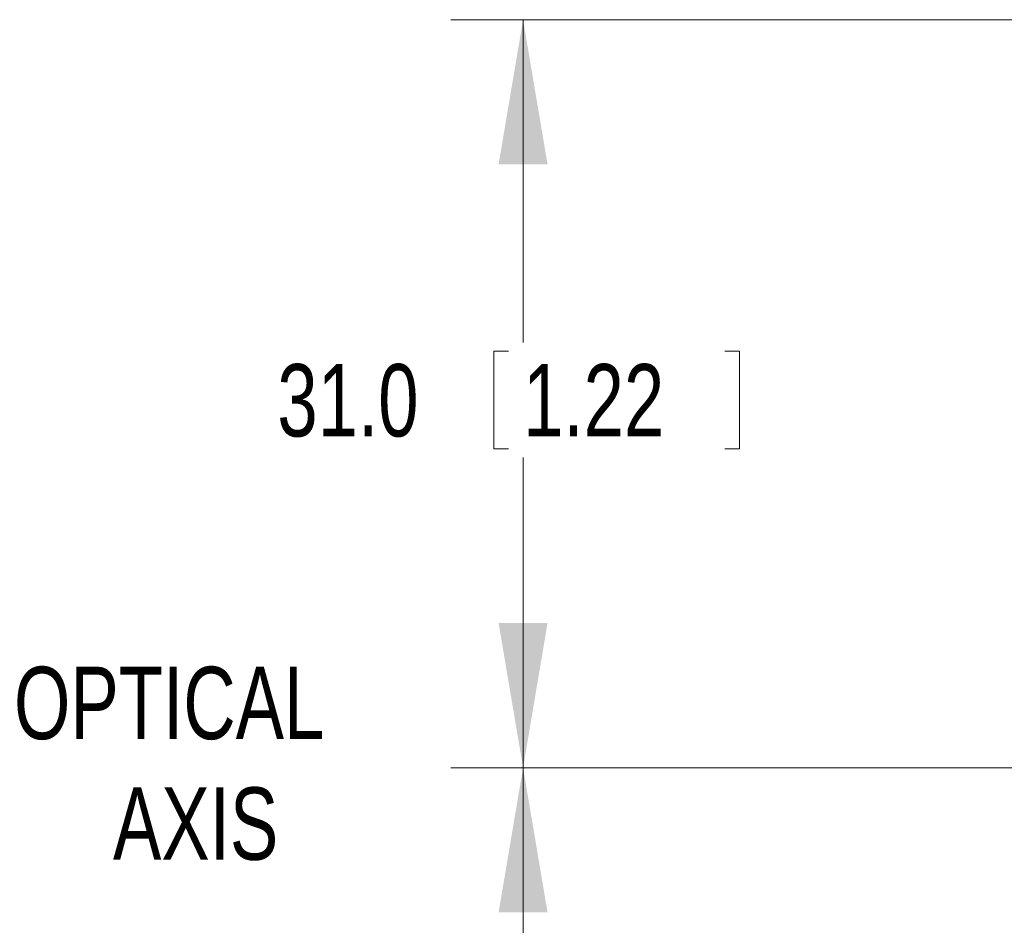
# Model space of a CAD drawing. Header units: millimetres. Extents: x 10 to 277, y 8 to 208.
# Tile 18 of 25: x 138 to 158, y 127 to 146. Entities that reach past the tile are written whole.
import ezdxf

# ---------------------------------------------------------------- set-up
doc = ezdxf.new("R2010")
doc.units = ezdxf.units.MM
doc.styles.add('SLDTEXTSTYLE0', font='TXT', dxfattribs={"width": 0.75})
doc.dimstyles.new('SLDDIMSTYLE1', dxfattribs={"dimtxt": 1.5, "dimasz": 3, "dimexe": 0, "dimexo": 0.0625, "dimgap": 0.375, "dimtad": 0, "dimtih": 1, "dimtoh": 1, "dimdec": 1, "dimlfac": 2, "dimrnd": 1e-09, "dimzin": 4, "dimdsep": 46, "dimtxsty": 'SLDTEXTSTYLE0', "dimsah": 1, "dimcen": 0.09, "dimadec": 0, "dimazin": 0, "dimtfac": 1, "dimtdec": 1, "dimtofl": 0, "dimtmove": 0, "dimatfit": 3, "dimfxl": 1, "dimtolj": 1, "dimtzin": 12, "dimarcsym": 0})

# ---------------------------------------------------------------- blocks, each defined once
blk = doc.blocks.new('*D27')
at = {"color": 7, "linetype": 'Continuous', "lineweight": 0}
for p, q in [((167.526, 130.138), (146.642, 130.138)), ((148.142, 130.138), (148.142, 121.706)), ((147.534, 121.528), (147.534, 119.504)), ((147.534, 121.528), (147.838, 121.528)), ((152.63, 121.528), (152.325, 121.528)), ((152.63, 121.528), (152.63, 119.504)), ((147.534, 119.504), (147.838, 119.504)), ((152.63, 119.504), (152.325, 119.504)), ((148.142, 113.638), (148.142, 119.325)), ((162.921, 113.638), (146.642, 113.638))]:
    blk.add_line(p, q, dxfattribs=at)
for points in [[(148.142, 130.138), (147.634, 127.138), (148.65, 127.138)], [(148.142, 113.638), (148.65, 116.638), (147.634, 116.638)]]:
    blk.add_solid(points, dxfattribs=at)
at = {"color": 7, "linetype": 'Continuous', "lineweight": 0, "char_height": 1.5, "attachment_point": 1, "style": 'SLDTEXTSTYLE0'}
for s, insert in [('33.0', (143.046, 121.259)), ('1.30', (148.142, 121.259))]:
    blk.add_mtext(s, dxfattribs=dict(at, insert=insert))
blk = doc.blocks.new('*D29')
at = {"color": 7, "linetype": 'Continuous', "lineweight": 0}
for p, q in [((158.599, 145.638), (146.642, 145.638)), ((148.142, 145.638), (148.142, 138.949)), ((147.534, 138.771), (147.534, 136.747)), ((147.534, 138.771), (147.838, 138.771)), ((152.63, 138.771), (152.325, 138.771)), ((152.63, 138.771), (152.63, 136.747)), ((147.534, 136.747), (147.838, 136.747)), ((152.63, 136.747), (152.325, 136.747)), ((148.142, 130.138), (148.142, 136.569)), ((167.526, 130.138), (146.642, 130.138))]:
    blk.add_line(p, q, dxfattribs=at)
for points in [[(148.142, 145.638), (147.634, 142.638), (148.65, 142.638)], [(148.142, 130.138), (148.65, 133.138), (147.634, 133.138)]]:
    blk.add_solid(points, dxfattribs=at)
at = {"color": 7, "linetype": 'Continuous', "lineweight": 0, "char_height": 1.5, "attachment_point": 1, "style": 'SLDTEXTSTYLE0'}
for s, insert in [('31.0', (143.046, 138.502)), ('1.22', (148.142, 138.502))]:
    blk.add_mtext(s, dxfattribs=dict(at, insert=insert))
blk = doc.blocks.new('SW_NOTE_8')
at = {"color": 0, "linetype": 'Continuous', "lineweight": 0, "char_height": 1.5, "attachment_point": 1, "style": 'SLDTEXTSTYLE0'}
for s, insert in [('OPTICAL', (0, 1.934)), ('AXIS', (2.053, -0.566))]:
    blk.add_mtext(s, dxfattribs=dict(at, insert=insert))

msp = doc.modelspace()

# ---------------------------------------------------------------- block references
at = {"color": 7, "linetype": 'Continuous', "lineweight": 0}
msp.add_blockref('SW_NOTE_8', (137.585, 130.296), dxfattribs=at)

# ---------------------------------------------------------------- dimensions: what is measured, and where the dimension line sits
for base, p1, p2, picture, middle in [((148.142, 130.138), (160.599, 145.638), (169.526, 130.138), '*D29', (148.142, 137.759)), ((148.142, 113.638), (169.526, 130.138), (164.921, 113.638), '*D27', (148.142, 120.516))]:
    dim = msp.add_linear_dim(base=base, p1=p1, p2=p2, angle=90, dimstyle='SLDDIMSTYLE1', dxfattribs=at)
    dim.commit()
    dim.dimension.update_dxf_attribs({"geometry": picture, "text_midpoint": middle, "dimtype": 160})

doc.saveas('drawing.dxf')
